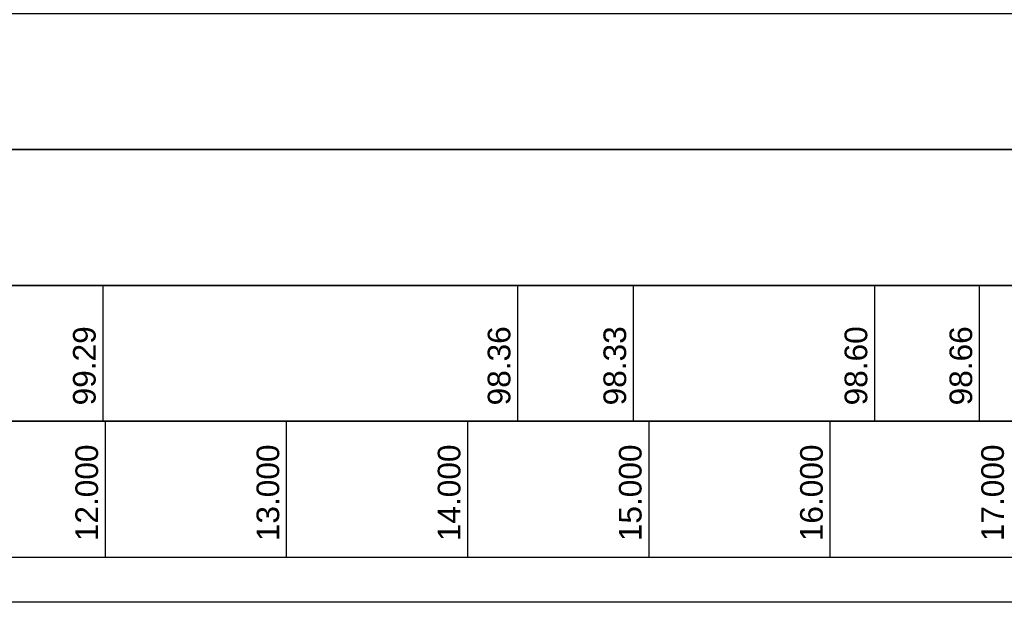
# Model space of a CAD drawing. Header units: metres. Extents: x -17 to 824, y 89 to 134.
# Tile 47 of 80: x 411.53 to 416.96, y 89.75 to 92.97. Entities that reach past the tile are written whole.
import ezdxf

# ---------------------------------------------------------------- set-up
doc = ezdxf.new("R2010")
doc.units = ezdxf.units.M
doc.layers.add('ZZ_AFENSTER', color=6, linetype='Continuous', plot=False)
doc.layers.add('ZZ_GITTER', color=40, linetype='Continuous')
doc.styles.add('Arial', font='arial.ttf')

msp = doc.modelspace()

# ---------------------------------------------------------------- linework, layer by layer
at = {"layer": 'ZZ_AFENSTER'}
msp.add_lwpolyline([(383.3865, 89.75), (383.3865, 104.1), (432.3365, 104.1), (432.3365, 89.75)], close=True, dxfattribs=at)
at = {"layer": 'ZZ_GITTER'}
for p, q in [((411.9869, 91.5), (411.9869, 90.75)), ((414.2759, 91.5), (414.2759, 90.75)), ((414.9147, 91.5), (414.9147, 90.75)), ((416.2457, 91.5), (416.2457, 90.75)), ((416.8247, 91.5), (416.8247, 90.75)), ((412, 90.75), (412, 90)), ((413, 90.75), (413, 90)), ((414, 90.75), (414, 90)), ((415, 90.75), (415, 90)), ((416, 90.75), (416, 90))]:
    msp.add_line(p, q, dxfattribs=at)
at = {"layer": 'ZZ_GITTER', "transparency": 33554687}
for points in [[(388.7943, 92.25), (429.9287, 92.25), (429.9287, 93), (388.7943, 93)], [(388.7943, 91.5), (429.9287, 91.5), (429.9287, 92.25), (388.7943, 92.25)], [(388.7943, 90.75), (429.9287, 90.75), (429.9287, 91.5), (388.7943, 91.5)], [(388.7943, 90), (429.9287, 90), (429.9287, 90.75), (388.7943, 90.75)]]:
    msp.add_3dface(points, dxfattribs=at)

# ---------------------------------------------------------------- texts
at = {"layer": 'ZZ_GITTER', "char_height": 0.125, "attachment_point": 7, "rotation": 90, "line_spacing_factor": 1.004016, "style": 'Arial'}
for s, insert in [('99.29', (411.9494, 90.8375)), ('98.36', (414.2384, 90.8375)), ('98.33', (414.8772, 90.8375)), ('98.60', (416.2082, 90.8375)), ('98.66', (416.7872, 90.8375)), ('12.000', (411.9625, 90.0875)), ('13.000', (412.9625, 90.0875)), ('14.000', (413.9625, 90.0875)), ('15.000', (414.9625, 90.0875)), ('16.000', (415.9625, 90.0875)), ('17.000', (416.9625, 90.0875))]:
    msp.add_mtext(s, dxfattribs=dict(at, insert=insert))

doc.saveas('drawing.dxf')
